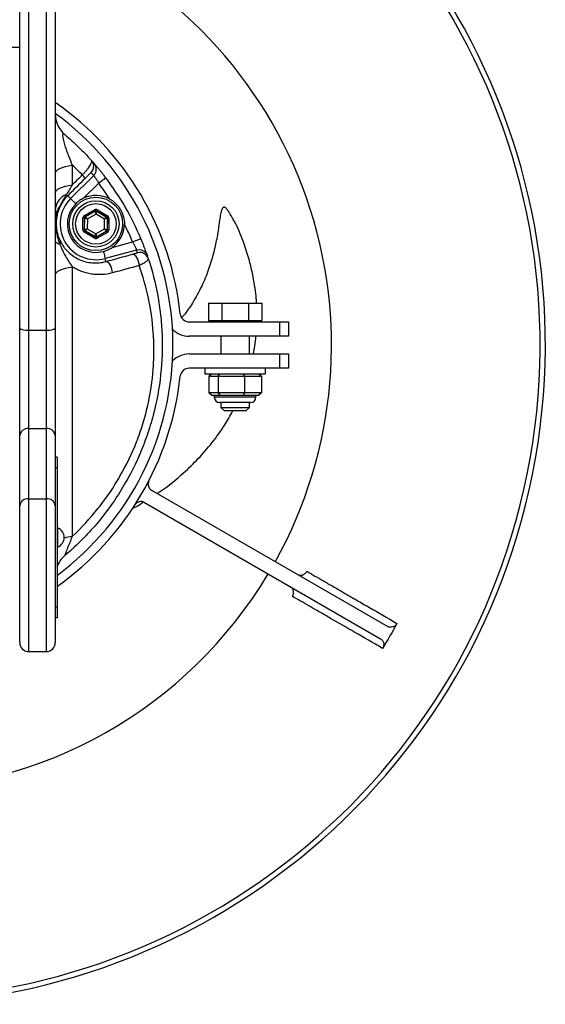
# Model space of a CAD drawing. Extents: x 325 to 695, y 1396 to 1859.
# Tile 4 of 5: x 547 to 695, y 1396 to 1672. Entities that reach past the tile are written whole.
import ezdxf

# ---------------------------------------------------------------- set-up
doc = ezdxf.new("R2010")
doc.units = 0
doc.header["$LTSCALE"] = 5
doc.layers.get('0').update_dxf_attribs({"linetype": 'CONTINUOUS'})

msp = doc.modelspace()

# ---------------------------------------------------------------- linework, layer by layer
at = {"color": 7, "linetype": 'CONTINUOUS'}
for p, q in [((547.14, 1585.56), (547.14, 1732.78)), ((557.14, 1732.78), (557.14, 1585.56)), ((549.64, 1732.09), (549.64, 1584.87)), ((554.64, 1584.87), (554.64, 1732.09)), ((561.89, 1631.22), (561.89, 1625.7)), ((561.43, 1621.81), (567.9, 1628.28)), ((569.31, 1626.15), (565.08, 1621.92)), ((560.62, 1622.61), (561.43, 1621.81)), ((565.31, 1617.07), (568.17, 1618.69)), ((568.36, 1618.34), (565.51, 1616.72)), ((565.51, 1616.72), (565.55, 1616.69)), ((565.55, 1616.69), (568.36, 1618.28)), ((568.56, 1617.47), (566.15, 1616.11)), ((568.36, 1618.28), (568.36, 1618.34)), ((570.94, 1616.07), (568.56, 1617.47)), ((571.59, 1616.67), (568.76, 1618.33)), ((568.76, 1618.33), (568.76, 1618.28)), ((568.76, 1618.28), (571.54, 1616.64)), ((568.97, 1618.68), (571.79, 1617.01)), ((571.54, 1616.64), (571.59, 1616.67)), ((564.87, 1613.1), (564.9, 1616.38)), ((565.3, 1616.38), (565.27, 1613.1)), ((565.35, 1616.35), (565.3, 1616.38)), ((565.32, 1613.12), (565.35, 1616.35)), ((566.15, 1616.11), (566.12, 1613.35)), ((570.91, 1613.3), (570.94, 1616.07)), ((571.74, 1616.29), (571.71, 1613.06)), ((571.79, 1616.32), (571.74, 1616.29)), ((571.76, 1613.03), (571.79, 1616.32)), ((572.19, 1616.31), (572.16, 1613.03)), ((565.27, 1613.1), (565.32, 1613.12)), ((568.09, 1610.73), (565.27, 1612.4)), ((565.52, 1612.78), (565.47, 1612.75)), ((565.47, 1612.75), (568.3, 1611.08)), ((568.3, 1611.14), (565.52, 1612.78)), ((566.12, 1613.35), (568.5, 1611.94)), ((568.3, 1611.08), (568.3, 1611.14)), ((568.5, 1611.94), (570.91, 1613.3)), ((571.51, 1612.72), (568.7, 1611.13)), ((568.7, 1611.08), (571.55, 1612.69)), ((568.7, 1611.13), (568.7, 1611.08)), ((571.75, 1612.34), (568.89, 1610.73)), ((571.55, 1612.69), (571.51, 1612.72)), ((571.71, 1613.06), (571.76, 1613.03)), ((573.06, 1608.11), (578.83, 1609.66)), ((579.96, 1607.37), (571.13, 1605.01)), ((561.89, 1602.69), (561.89, 1527.01)), ((571.36, 1604.15), (571.13, 1605.01)), ((600.1, 1592.51), (600.1, 1587.61)), ((600.1, 1592.51), (603.85, 1592.51)), ((603.85, 1592.51), (603.85, 1587.61)), ((603.85, 1592.51), (611.35, 1592.51)), ((611.35, 1592.51), (611.35, 1587.61)), ((611.35, 1592.51), (615.11, 1592.51)), ((615.11, 1592.51), (615.11, 1587.61)), ((594.67, 1587.21), (620.1, 1587.21)), ((600.1, 1587.61), (603.85, 1587.61)), ((601.8, 1587.61), (601.8, 1587.21)), ((603.85, 1587.61), (611.35, 1587.61)), ((611.35, 1587.61), (615.11, 1587.61)), ((613.4, 1587.21), (613.4, 1587.61)), ((613.68, 1587.21), (613.69, 1587.61)), ((620.1, 1583.21), (620.1, 1587.21)), ((620.1, 1587.21), (622.6, 1587.21)), ((622.6, 1587.21), (622.6, 1583.21)), ((547.14, 1555.3), (547.14, 1585.56)), ((549.64, 1584.87), (554.64, 1584.87)), ((549.64, 1584.87), (549.64, 1557.27)), ((554.64, 1557.27), (554.64, 1584.87)), ((557.14, 1585.56), (557.14, 1555.3)), ((620.1, 1583.21), (594.67, 1583.21)), ((603.6, 1583.21), (603.6, 1578.21)), ((611.6, 1578.21), (611.6, 1583.21)), ((622.6, 1583.21), (620.1, 1583.21)), ((594.67, 1578.21), (620.1, 1578.21)), ((620.1, 1574.21), (620.1, 1578.21)), ((620.1, 1578.21), (622.6, 1578.21)), ((622.6, 1578.21), (622.6, 1574.21)), ((620.1, 1574.21), (594.67, 1574.21)), ((599.1, 1574.21), (599.1, 1572.61)), ((600.2, 1571.96), (600.94, 1572.61)), ((602.83, 1571.96), (603.31, 1572.61)), ((610.23, 1571.96), (609.97, 1572.61)), ((614.26, 1572.61), (615, 1571.96)), ((616.1, 1572.61), (616.1, 1574.21)), ((622.6, 1574.21), (620.1, 1574.21)), ((600.2, 1571.96), (600.2, 1567.26)), ((600.2, 1571.96), (602.83, 1571.96)), ((602.83, 1571.96), (602.83, 1567.26)), ((602.83, 1571.96), (610.23, 1571.96)), ((610.23, 1571.96), (610.23, 1567.26)), ((610.23, 1571.96), (615, 1571.96)), ((615, 1571.96), (615, 1567.26)), ((602.83, 1567.26), (600.2, 1567.26)), ((600.94, 1566.61), (600.2, 1567.26)), ((610.23, 1567.26), (602.83, 1567.26)), ((602.83, 1567.26), (603.31, 1566.61)), ((610.23, 1567.26), (609.97, 1566.61)), ((615, 1567.26), (610.23, 1567.26)), ((615, 1567.26), (614.26, 1566.61)), ((600.94, 1566.61), (602.12, 1566.61)), ((601.75, 1566.61), (601.75, 1566.11)), ((602.12, 1566.61), (603.31, 1566.61)), ((603.31, 1566.61), (606.64, 1566.61)), ((603.6, 1564.61), (603.6, 1563.21)), ((606.64, 1566.61), (609.97, 1566.61)), ((609.97, 1566.61), (612.12, 1566.61)), ((611.6, 1563.21), (611.6, 1564.61)), ((612.12, 1566.61), (614.26, 1566.61)), ((613.45, 1566.11), (613.45, 1566.61)), ((603.6, 1563.21), (604.6, 1562.21)), ((610.6, 1562.21), (611.6, 1563.21)), ((549.64, 1557.27), (549.64, 1537.58)), ((549.64, 1557.27), (554.64, 1557.27)), ((554.64, 1537.58), (554.64, 1557.27)), ((547.14, 1535.61), (547.14, 1555.3)), ((557.14, 1555.3), (557.14, 1535.61)), ((557.64, 1549.26), (557.14, 1549.26)), ((557.64, 1549.26), (557.64, 1546.26)), ((557.64, 1546.26), (557.14, 1546.26)), ((557.64, 1546.26), (557.64, 1507.16)), ((584.17, 1539.99), (650.43, 1501.73)), ((549.64, 1537.58), (549.64, 1494.71)), ((549.64, 1537.58), (554.64, 1537.58)), ((554.64, 1494.71), (554.64, 1537.58)), ((582.17, 1536.52), (648.43, 1498.27)), ((547.14, 1497.21), (547.14, 1535.61)), ((557.14, 1535.61), (557.14, 1497.21)), ((557.89, 1529.36), (557.64, 1529.36)), ((557.89, 1524.26), (557.89, 1529.36)), ((557.64, 1524.06), (557.89, 1524.06)), ((557.89, 1524.06), (557.89, 1524.26)), ((557.64, 1507.16), (557.14, 1507.16)), ((557.64, 1507.16), (557.64, 1504.16)), ((557.64, 1504.16), (557.14, 1504.16)), ((549.64, 1494.71), (554.64, 1494.71))]:
    msp.add_line(p, q, dxfattribs=at)
at = {"color": 7, "linetype": 'CONTINUOUS', "flags": 128}
for points in [[(547.14, 1664.21), (547, 1664.21), (546.6, 1664.21), (545.95, 1664.21), (545.1, 1664.21), (544.08, 1664.21), (542.96, 1664.21), (541.79, 1664.21), (540.64, 1664.21)], [(557.14, 1628.83), (557.22, 1629.21), (557.47, 1629.59), (557.88, 1629.94), (558.44, 1630.28), (559.14, 1630.58), (559.96, 1630.84), (560.88, 1631.05), (561.89, 1631.22)], [(571.29, 1627.66), (571.26, 1627.64), (571.14, 1627.55), (570.96, 1627.41), (570.71, 1627.22), (570.41, 1626.99), (570.07, 1626.73), (569.69, 1626.45), (569.31, 1626.15)], [(557.14, 1623.31), (557.22, 1623.69), (557.47, 1624.06), (557.88, 1624.42), (558.44, 1624.75), (559.14, 1625.05), (559.96, 1625.31), (560.88, 1625.53), (561.89, 1625.7)], [(561.43, 1621.81), (561.46, 1621.78), (561.54, 1621.7), (561.67, 1621.56), (561.85, 1621.39), (562.06, 1621.18), (562.31, 1620.93), (562.58, 1620.65), (562.87, 1620.36)], [(565.31, 1617.07), (565.35, 1617), (565.38, 1616.94), (565.42, 1616.88), (565.45, 1616.83), (565.47, 1616.78), (565.49, 1616.75), (565.5, 1616.73), (565.51, 1616.72)], [(565.55, 1616.69), (565.57, 1616.68), (565.6, 1616.65), (565.66, 1616.59), (565.73, 1616.52), (565.82, 1616.43), (565.92, 1616.33), (566.03, 1616.22), (566.15, 1616.11)], [(568.17, 1618.69), (568.21, 1618.62), (568.24, 1618.55), (568.28, 1618.49), (568.31, 1618.44), (568.33, 1618.4), (568.35, 1618.37), (568.36, 1618.35), (568.36, 1618.34)], [(568.56, 1617.47), (568.52, 1617.63), (568.48, 1617.78), (568.45, 1617.92), (568.42, 1618.04), (568.4, 1618.14), (568.38, 1618.22), (568.37, 1618.26), (568.36, 1618.28)], [(568.76, 1618.28), (568.76, 1618.26), (568.75, 1618.21), (568.73, 1618.14), (568.7, 1618.04), (568.67, 1617.91), (568.63, 1617.78), (568.6, 1617.63), (568.56, 1617.47)], [(568.97, 1618.68), (568.93, 1618.61), (568.89, 1618.55), (568.86, 1618.49), (568.82, 1618.44), (568.8, 1618.39), (568.78, 1618.36), (568.77, 1618.34), (568.76, 1618.33)], [(570.94, 1616.07), (571.05, 1616.18), (571.17, 1616.28), (571.27, 1616.38), (571.36, 1616.47), (571.44, 1616.54), (571.49, 1616.59), (571.53, 1616.63), (571.54, 1616.64)], [(571.79, 1617.01), (571.76, 1616.94), (571.72, 1616.88), (571.68, 1616.82), (571.65, 1616.77), (571.63, 1616.73), (571.61, 1616.69), (571.6, 1616.67), (571.59, 1616.67)], [(565.3, 1616.38), (565.29, 1616.38), (565.27, 1616.38), (565.23, 1616.38), (565.18, 1616.38), (565.12, 1616.38), (565.05, 1616.38), (564.98, 1616.38), (564.9, 1616.38)], [(566.15, 1616.11), (566, 1616.16), (565.85, 1616.2), (565.71, 1616.24), (565.59, 1616.28), (565.49, 1616.31), (565.42, 1616.33), (565.37, 1616.34), (565.35, 1616.35)], [(571.74, 1616.29), (571.72, 1616.28), (571.67, 1616.27), (571.6, 1616.25), (571.5, 1616.22), (571.38, 1616.19), (571.24, 1616.15), (571.09, 1616.11), (570.94, 1616.07)], [(572.19, 1616.31), (572.11, 1616.31), (572.04, 1616.32), (571.97, 1616.32), (571.91, 1616.32), (571.86, 1616.32), (571.82, 1616.32), (571.8, 1616.32), (571.79, 1616.32)], [(565.27, 1613.1), (565.26, 1613.1), (565.24, 1613.1), (565.2, 1613.1), (565.15, 1613.1), (565.09, 1613.1), (565.02, 1613.1), (564.95, 1613.1), (564.87, 1613.1)], [(565.47, 1612.75), (565.46, 1612.74), (565.45, 1612.72), (565.43, 1612.69), (565.41, 1612.64), (565.38, 1612.59), (565.34, 1612.53), (565.3, 1612.47), (565.27, 1612.4)], [(565.32, 1613.12), (565.34, 1613.13), (565.39, 1613.14), (565.46, 1613.16), (565.56, 1613.19), (565.68, 1613.22), (565.82, 1613.26), (565.97, 1613.3), (566.12, 1613.35)], [(566.12, 1613.35), (566.01, 1613.24), (565.89, 1613.13), (565.79, 1613.03), (565.7, 1612.95), (565.62, 1612.88), (565.57, 1612.82), (565.53, 1612.79), (565.52, 1612.78)], [(568.3, 1611.08), (568.29, 1611.07), (568.28, 1611.05), (568.26, 1611.02), (568.24, 1610.98), (568.2, 1610.92), (568.17, 1610.87), (568.13, 1610.8), (568.09, 1610.73)], [(568.3, 1611.14), (568.3, 1611.15), (568.31, 1611.2), (568.33, 1611.28), (568.36, 1611.38), (568.39, 1611.5), (568.43, 1611.64), (568.46, 1611.79), (568.5, 1611.94)], [(568.5, 1611.94), (568.54, 1611.79), (568.58, 1611.64), (568.61, 1611.5), (568.64, 1611.37), (568.66, 1611.27), (568.68, 1611.2), (568.69, 1611.15), (568.7, 1611.13)], [(568.7, 1611.08), (568.7, 1611.07), (568.71, 1611.05), (568.73, 1611.01), (568.75, 1610.97), (568.78, 1610.92), (568.82, 1610.86), (568.85, 1610.79), (568.89, 1610.73)], [(570.91, 1613.3), (571.07, 1613.26), (571.21, 1613.21), (571.35, 1613.17), (571.47, 1613.14), (571.57, 1613.11), (571.64, 1613.08), (571.69, 1613.07), (571.71, 1613.06)], [(571.51, 1612.72), (571.49, 1612.73), (571.46, 1612.77), (571.4, 1612.82), (571.33, 1612.89), (571.24, 1612.98), (571.14, 1613.08), (571.03, 1613.19), (570.91, 1613.3)], [(571.55, 1612.69), (571.56, 1612.68), (571.57, 1612.66), (571.59, 1612.63), (571.61, 1612.59), (571.64, 1612.53), (571.68, 1612.47), (571.71, 1612.41), (571.75, 1612.34)], [(572.16, 1613.03), (572.08, 1613.03), (572.01, 1613.03), (571.94, 1613.03), (571.88, 1613.03), (571.83, 1613.03), (571.79, 1613.03), (571.77, 1613.03), (571.76, 1613.03)], [(557.14, 1609.92), (557.16, 1609.8), (557.22, 1609.69), (557.32, 1609.57), (557.46, 1609.46), (557.64, 1609.35), (557.85, 1609.24), (558.1, 1609.14), (558.39, 1609.04)], [(578.83, 1609.66), (579.28, 1609.84), (579.71, 1610.03), (580.11, 1610.19), (580.46, 1610.34), (580.75, 1610.46), (580.96, 1610.55), (581.09, 1610.6), (581.13, 1610.62)], [(570.6, 1606.98), (570.71, 1606.58), (570.81, 1606.21), (570.9, 1605.87), (570.98, 1605.58), (571.04, 1605.34), (571.09, 1605.16), (571.12, 1605.05), (571.13, 1605.01)], [(578.73, 1606.19), (579.02, 1606.18), (579.32, 1606.02), (579.64, 1605.72), (579.93, 1605.3), (580.19, 1604.79), (580.41, 1604.22), (580.56, 1603.62), (580.63, 1603.03)], [(582.59, 1606.49), (582.78, 1606.19), (582.98, 1605.77)], [(557.14, 1600.3), (557.22, 1600.68), (557.47, 1601.06), (557.88, 1601.41), (558.44, 1601.74), (559.14, 1602.04), (559.96, 1602.3), (560.88, 1602.52), (561.89, 1602.69)], [(571.36, 1604.15), (571.61, 1604.13), (571.88, 1603.96), (572.16, 1603.66), (572.44, 1603.24), (572.68, 1602.73), (572.89, 1602.15), (573.04, 1601.56), (573.13, 1600.97)], [(547.14, 1585.56), (547.19, 1585.43), (547.33, 1585.3), (547.56, 1585.18), (547.87, 1585.08), (548.25, 1584.99), (548.68, 1584.93), (549.15, 1584.89), (549.64, 1584.87)], [(554.64, 1584.87), (555.13, 1584.89), (555.6, 1584.93), (556.03, 1584.99), (556.41, 1585.08), (556.72, 1585.18), (556.95, 1585.3), (557.09, 1585.43), (557.14, 1585.56)], [(599.1, 1572.61), (599.1, 1572.61), (599.33, 1572.61), (599.92, 1572.61)], [(599.92, 1572.61), (600.84, 1572.61), (602.06, 1572.61), (603.52, 1572.61), (605.16, 1572.61), (606.9, 1572.61), (608.68, 1572.61), (610.41, 1572.61), (612.02, 1572.61), (613.43, 1572.61), (614.59, 1572.61), (615.44, 1572.61), (615.95, 1572.61), (616.1, 1572.61)], [(606.64, 1566.11), (605.23, 1566.11), (603.98, 1566.11), (602.95, 1566.11), (602.21, 1566.11), (601.82, 1566.11), (601.75, 1566.11)], [(606.88, 1564.61), (605.7, 1564.61), (604.68, 1564.61), (603.89, 1564.61), (603.4, 1564.61), (603.25, 1564.61)], [(613.45, 1566.11), (613.3, 1566.11), (612.79, 1566.11), (611.96, 1566.11), (610.85, 1566.11), (609.54, 1566.11), (608.1, 1566.11), (606.64, 1566.11)], [(611.95, 1564.61), (611.95, 1564.61), (611.75, 1564.61), (611.21, 1564.61), (610.37, 1564.61), (609.32, 1564.61), (608.12, 1564.61), (606.88, 1564.61)], [(603.6, 1563.21), (603.78, 1563.21), (604.3, 1563.21), (605.11, 1563.21), (606.14, 1563.21), (607.3, 1563.21), (608.49, 1563.21), (609.6, 1563.21), (610.53, 1563.21), (611.2, 1563.21), (611.56, 1563.21), (611.6, 1563.21)], [(610.6, 1562.21), (610.42, 1562.21), (609.9, 1562.21), (609.1, 1562.21), (608.12, 1562.21), (607.08, 1562.21), (606.1, 1562.21), (605.3, 1562.21), (604.78, 1562.21), (604.6, 1562.21), (604.6, 1562.21)]]:
    msp.add_lwpolyline(points, dxfattribs=at)
at = {"color": 7, "linetype": 'CONTINUOUS'}
for radius in [7.5, 6.5, 5.7]:
    msp.add_circle((568.53, 1614.71), radius, dxfattribs=at)
for centre, radius, start, end in [((509.64, 1580.71), 185, 180, 75.1223), ((509.64, 1580.71), 183.53, 180, 75.0004), ((509.64, 1580.71), 125, 330.9168, 67.6663), ((509.64, 1580.71), 83, 6.0423, 55.09), ((509.64, 1580.71), 80.5, 306.6035, 53.8386), ((564.64, 1645.51), 7.5, 180, 229.6798), ((565.41, 1630.86), 2.5, 314.9984, 3.1498), ((565.41, 1630.86), 2.5, 3.1501, 41.962), ((509.64, 1580.71), 77.5, 41.1337, 41.9622), ((566.13, 1630.04), 2.5, 314.9948, 41.1295), ((561.72, 1625.21), 4.42, 31.021, 47.4714), ((511.41, 1578.94), 75, 41.1337, 41.9622), ((509.64, 1580.71), 77.5, 22.7058, 37.2942), ((509.64, 1580.71), 75, 33.1077, 37.2942), ((562.05, 1618.37), 4.93, 110.7991, 174.9848), ((558.45, 1621.07), 2.66, 35.3855, 46.0122), ((568.53, 1614.71), 8, 60.5469, 115.5456), ((562.81, 1616.12), 5.67, 141.2118, 179.5196), ((558.42, 1619.85), 0.178, 261.1042, 313.813), ((568.53, 1614.71), 10.04, 135, 285), ((568.53, 1614.71), 8, 135, 285), ((565.75, 1616.35), 0.4, 119.4746, 179.4546), ((568.56, 1617.93), 0.4, 59.4706, 119.4591), ((571.34, 1616.29), 0.4, 359.4735, 59.4546), ((568.53, 1614.71), 8, 304.4544, 359.4531), ((509.64, 1580.71), 75, 22.7058, 26.8923), ((565.72, 1613.12), 0.4, 179.4758, 239.4533), ((568.5, 1611.48), 0.4, 239.4764, 299.4533), ((571.31, 1613.07), 0.4, 299.4784, 359.4517), ((557.72, 1609.6), 0.868, 320.3254, 16.609), ((580.61, 1604.96), 2.5, 37.7974, 105.0037), ((508.99, 1583.12), 75, 18.2698, 18.8663), ((580.86, 1604.22), 2.5, 49.2444, 105.0035), ((580.86, 1604.22), 2.5, 18.2699, 49.2441), ((509.64, 1580.71), 77.5, 18.2698, 18.8663), ((594.67, 1589.71), 2.5, 186.0423, 270), ((594.67, 1589.71), 6.5, 224.3447, 270), ((594.67, 1571.71), 6.5, 90, 135.6553), ((594.67, 1571.71), 2.5, 90, 173.9577), ((509.64, 1580.71), 83, 305.332, 353.9577), ((603.25, 1566.11), 1.5, 180, 270), ((611.95, 1566.11), 1.5, 270, 0), ((549.4, 1555), 2.28, 83.9951, 172.3533), ((554.88, 1555), 2.28, 7.6467, 96.0049), ((585.17, 1541.72), 2, 152.6973, 240), ((549.4, 1535.31), 2.28, 83.9951, 172.3534), ((554.88, 1535.31), 2.28, 7.6466, 96.005), ((581.17, 1534.79), 2, 60, 147.3027), ((556.76, 1526.71), 2.88, 293.1203, 66.8797), ((563.63, 1513.18), 13.94, 97.1862, 106.6632), ((564.64, 1515.9), 7.5, 130.3202, 158.9605), ((509.64, 1580.71), 125, 210.9168, 329.0832), ((549.64, 1497.21), 2.5, 180, 270), ((554.64, 1497.21), 2.5, 270, 0)]:
    msp.add_arc(centre, radius, start, end, dxfattribs=at)
for centre, major_axis, ratio, start_param, end_param in [((565.7, 1616.37), (0.689, -0.407), 0.999797, 2.618082, 3.665103), ((565.7, 1616.37), (0.345, -0.203), 0.999391, 2.618082, 3.665103), ((568.56, 1617.99), (-0.007, -0.8), 0.999797, 2.618082, 3.665103), ((568.56, 1617.99), (0.004, 0.4), 0.999391, 5.759674, 6.806696), ((571.39, 1616.32), (0.348, 0.197), 0.999391, 5.759674, 6.806696), ((571.39, 1616.32), (-0.697, -0.394), 0.999797, 2.618082, 3.665103), ((565.67, 1613.09), (0.697, 0.394), 0.999797, 2.618082, 3.665103), ((565.67, 1613.09), (0.348, 0.197), 0.999391, 2.618082, 3.665103), ((568.5, 1611.42), (0.004, 0.4), 0.999391, 2.618082, 3.665103), ((571.36, 1613.04), (0.345, -0.203), 0.999391, 5.759674, 6.806696), ((571.36, 1613.04), (-0.689, 0.407), 0.999797, 2.618082, 3.665103), ((568.5, 1611.42), (0.007, 0.8), 0.999797, 2.618082, 3.665103)]:
    msp.add_ellipse(centre, major_axis=major_axis, ratio=ratio, start_param=start_param, end_param=end_param, dxfattribs=at)
for points, knots in [([(559.79, 1639.8), (559.71, 1639.86), (559.64, 1639.91), (559.5, 1639.98), (559.43, 1639.99), (559.32, 1639.96), (559.27, 1639.92), (559.2, 1639.75), (559.18, 1639.62), (559.19, 1639.36), (559.19, 1639.27), (559.21, 1639.07), (559.23, 1638.96), (559.28, 1638.62), (559.33, 1638.38), (559.45, 1637.89), (559.52, 1637.64), (559.66, 1637.15), (559.73, 1636.9), (559.97, 1636.17), (560.13, 1635.69), (560.47, 1634.75), (560.65, 1634.29), (561.17, 1632.94), (561.53, 1632.07), (561.89, 1631.22)], [0, 0, 0, 0, 0.0625, 0.0625, 0.125, 0.125, 0.1875, 0.1875, 0.25, 0.25, 0.28125, 0.28125, 0.3125, 0.3125, 0.375, 0.375, 0.4375, 0.4375, 0.5, 0.5, 0.625, 0.625, 0.75, 0.75, 1, 1, 1, 1]), ([(559.79, 1639.8), (561.13, 1638.66), (562.42, 1637.48), (564.91, 1635.06), (566.11, 1633.81), (567.27, 1632.53)], [0, 0, 0, 0, 0.5, 0.5, 1, 1, 1, 1]), ([(564.7, 1628.46), (564.93, 1628.69), (565.15, 1628.91), (565.56, 1629.37), (565.76, 1629.6), (566.13, 1630.04), (566.29, 1630.25), (566.6, 1630.67), (566.73, 1630.86), (566.96, 1631.23), (567.06, 1631.41), (567.21, 1631.72), (567.27, 1631.86), (567.34, 1632.11), (567.35, 1632.22), (567.34, 1632.4), (567.32, 1632.47), (567.27, 1632.53)], [0, 0, 0, 0, 0.125, 0.125, 0.25, 0.25, 0.375, 0.375, 0.5, 0.5, 0.625, 0.625, 0.75, 0.75, 0.875, 0.875, 1, 1, 1, 1]), ([(571.29, 1627.66), (571.09, 1627.93), (570.89, 1628.19), (570.49, 1628.71), (570.29, 1628.95), (569.91, 1629.43), (569.72, 1629.66), (569.36, 1630.1), (569.2, 1630.3), (568.89, 1630.67), (568.74, 1630.84), (568.49, 1631.13), (568.39, 1631.26), (568.25, 1631.41), (568.21, 1631.46), (568.14, 1631.54), (568.11, 1631.57), (568.04, 1631.65), (568.02, 1631.68), (568.01, 1631.69)], [0, 0, 0, 0, 0.125, 0.125, 0.25, 0.25, 0.375, 0.375, 0.5, 0.5, 0.625, 0.625, 0.75, 0.75, 0.8125, 0.8125, 0.875, 0.875, 1, 1, 1, 1]), ([(567.18, 1629.09), (567.17, 1629.09), (567.16, 1629.08), (567.12, 1629.05), (567.1, 1629.03), (567.02, 1628.96), (566.97, 1628.92), (566.86, 1628.81), (566.8, 1628.75), (566.57, 1628.54), (566.39, 1628.36), (566.08, 1628.05), (565.97, 1627.94), (565.74, 1627.72), (565.62, 1627.6), (565.5, 1627.48)], [0, 0, 0, 0, 0.125, 0.125, 0.25, 0.25, 0.375, 0.375, 0.5, 0.5, 0.75, 0.75, 0.875, 0.875, 1, 1, 1, 1]), ([(567.9, 1628.28), (567.9, 1628.27), (567.91, 1628.26), (567.95, 1628.2), (567.98, 1628.16), (568.06, 1628.06), (568.11, 1627.99), (568.22, 1627.84), (568.28, 1627.75), (568.42, 1627.56), (568.49, 1627.45), (568.64, 1627.22), (568.73, 1627.1), (568.97, 1626.72), (569.14, 1626.44), (569.31, 1626.15)], [0, 0, 0, 0, 0.125, 0.125, 0.25, 0.25, 0.375, 0.375, 0.5, 0.5, 0.625, 0.625, 0.75, 0.75, 1, 1, 1, 1]), ([(561.89, 1625.7), (561.62, 1625.24), (561.35, 1624.78), (560.82, 1623.88), (560.56, 1623.43), (560.3, 1622.99)], [0, 0, 0, 0, 0.5, 0.5, 1, 1, 1, 1]), ([(560.3, 1622.99), (559.94, 1622.45), (559.59, 1621.92), (558.94, 1620.81), (558.64, 1620.25), (558.39, 1619.67)], [0, 0, 0, 0, 0.5, 0.5, 1, 1, 1, 1]), ([(560.62, 1622.61), (560.41, 1622.4), (560.2, 1622.17), (559.81, 1621.71), (559.63, 1621.48), (559.11, 1620.75), (558.8, 1620.25), (558.54, 1619.72)], [0, 0, 0, 0, 0.25, 0.25, 0.5, 0.5, 1, 1, 1, 1]), ([(558.39, 1619.67), (557.98, 1618.8), (557.69, 1617.88), (557.43, 1616.45), (557.37, 1615.97), (557.31, 1615.03), (557.31, 1614.58), (557.33, 1613.69), (557.37, 1613.25), (557.47, 1612.39), (557.53, 1611.96), (557.7, 1611.11), (557.81, 1610.7), (558.06, 1609.86), (558.2, 1609.45), (558.39, 1609.04)], [0, 0, 0, 0, 0.25, 0.25, 0.375, 0.375, 0.5, 0.5, 0.625, 0.625, 0.75, 0.75, 0.875, 0.875, 1, 1, 1, 1]), ([(558.54, 1619.72), (558.33, 1619.29), (558.15, 1618.86), (557.83, 1617.96), (557.71, 1617.5), (557.51, 1616.57), (557.44, 1616.1), (557.38, 1615.4), (557.37, 1615.17), (557.37, 1614.72), (557.37, 1614.51), (557.4, 1613.89), (557.44, 1613.5), (557.56, 1612.74), (557.64, 1612.38), (557.83, 1611.65), (557.94, 1611.3), (558.21, 1610.57), (558.37, 1610.21), (558.55, 1609.84)], [0, 0, 0, 0, 0.125, 0.125, 0.25, 0.25, 0.375, 0.375, 0.4375, 0.4375, 0.5, 0.5, 0.625, 0.625, 0.75, 0.75, 0.875, 0.875, 1, 1, 1, 1]), ([(565.08, 1621.92), (564.67, 1621.73), (564.28, 1621.5), (563.54, 1620.98), (563.19, 1620.68), (562.87, 1620.36)], [0, 0, 0, 0, 0.5, 0.5, 1, 1, 1, 1]), ([(572.46, 1621.67), (572.77, 1621.5), (573.07, 1621.3), (573.64, 1620.87), (573.91, 1620.64), (574.41, 1620.14), (574.65, 1619.87), (575.08, 1619.31), (575.28, 1619.01), (575.64, 1618.39), (575.79, 1618.08), (576.06, 1617.42), (576.18, 1617.08), (576.45, 1616.05), (576.54, 1615.35), (576.53, 1614.63)], [0, 0, 0, 0, 0.125, 0.125, 0.25, 0.25, 0.375, 0.375, 0.5, 0.5, 0.625, 0.625, 0.75, 0.75, 1, 1, 1, 1]), ([(606.47, 1616.99), (606.28, 1617.33), (605.96, 1617.9), (605.49, 1618.6), (605.12, 1619.04), (604.84, 1619.28), (604.61, 1619.4), (604.44, 1619.42), (604.31, 1619.39), (604.15, 1619.29), (603.98, 1619.07), (603.71, 1618.47), (603.47, 1617.33), (603.16, 1615.36), (602.85, 1613.03), (602.45, 1610.63), (601.68, 1606.88), (600.43, 1602.38), (598.22, 1597.02), (595.88, 1592.82), (593.92, 1589.89), (592.8, 1588.61), (592.59, 1588.37)], [0, 0, 0, 0, 0.03297, 0.056092, 0.071884, 0.082456, 0.089554, 0.094552, 0.098373, 0.102014, 0.11035, 0.121017, 0.155777, 0.202896, 0.281402, 0.344012, 0.398392, 0.589038, 0.717587, 0.863349, 0.974606, 1, 1, 1, 1]), ([(608.19, 1614.01), (608.19, 1614.01), (608.19, 1614.01), (608.18, 1614.02), (608.16, 1614.06), (608.07, 1614.22), (607.79, 1614.71), (607.32, 1615.52), (606.86, 1616.32), (606.58, 1616.8), (606.51, 1616.93), (606.49, 1616.96), (606.48, 1616.98), (606.47, 1616.99), (606.47, 1616.99), (606.47, 1616.99), (606.47, 1616.99)], [0, 0, 0, 0, 0.005241, 0.010751, 0.023566, 0.0605, 0.175053, 0.509121, 0.837965, 0.946227, 0.965, 0.97966, 0.985747, 0.991264, 0.996479, 1, 1, 1, 1]), ([(613.61, 1592.51), (613.59, 1592.89), (613.51, 1594.29), (613.2, 1596.76), (612.64, 1600.15), (611.72, 1604.09), (610.3, 1608.83), (608.93, 1612.18), (608.18, 1614.03)], [0, 0, 0, 0, 0.051921, 0.188075, 0.334981, 0.513526, 0.732109, 1, 1, 1, 1]), ([(558.39, 1609.04), (558.82, 1607.87), (559.36, 1606.76), (560.26, 1605.16), (560.57, 1604.64), (561.22, 1603.64), (561.55, 1603.15), (561.89, 1602.69)], [0, 0, 0, 0, 0.5, 0.5, 0.75, 0.75, 1, 1, 1, 1]), ([(558.55, 1609.84), (558.84, 1609.27), (559.17, 1608.73), (559.73, 1607.97), (559.93, 1607.73), (560.35, 1607.25), (560.57, 1607.02), (561.25, 1606.38), (561.73, 1605.99), (562.5, 1605.47), (562.76, 1605.3), (563.31, 1605), (563.59, 1604.86), (564.44, 1604.47), (565.03, 1604.26), (566.24, 1603.95), (566.86, 1603.84), (568.14, 1603.73), (568.78, 1603.74), (570.06, 1603.85), (570.71, 1603.97), (571.36, 1604.15)], [0, 0, 0, 0, 0.125, 0.125, 0.1875, 0.1875, 0.25, 0.25, 0.375, 0.375, 0.4375, 0.4375, 0.5, 0.5, 0.625, 0.625, 0.75, 0.75, 0.875, 0.875, 1, 1, 1, 1]), ([(578.83, 1609.66), (578.91, 1609.51), (578.99, 1609.37), (579.14, 1609.09), (579.22, 1608.95), (579.36, 1608.68), (579.43, 1608.55), (579.55, 1608.3), (579.6, 1608.18), (579.7, 1607.97), (579.75, 1607.87), (579.82, 1607.7), (579.86, 1607.63), (579.93, 1607.45), (579.96, 1607.38), (579.96, 1607.37)], [0, 0, 0, 0, 0.125, 0.125, 0.25, 0.25, 0.375, 0.375, 0.5, 0.5, 0.625, 0.625, 0.75, 0.75, 1, 1, 1, 1]), ([(582.98, 1605.77), (582.97, 1605.77), (582.96, 1605.81), (582.91, 1605.95), (582.88, 1606.05), (582.81, 1606.24), (582.79, 1606.31), (582.73, 1606.47), (582.7, 1606.56), (582.6, 1606.83), (582.53, 1607.04), (582.37, 1607.49), (582.27, 1607.74), (582.08, 1608.26), (581.97, 1608.54), (581.75, 1609.11), (581.63, 1609.41), (581.39, 1610.01), (581.26, 1610.31), (581.13, 1610.62)], [0, 0, 0, 0, 0.125, 0.125, 0.25, 0.25, 0.3125, 0.3125, 0.375, 0.375, 0.5, 0.5, 0.625, 0.625, 0.75, 0.75, 0.875, 0.875, 1, 1, 1, 1]), ([(570.6, 1606.98), (571.04, 1607.1), (571.47, 1607.25), (572.29, 1607.63), (572.68, 1607.85), (573.06, 1608.11)], [0, 0, 0, 0, 0.5, 0.5, 1, 1, 1, 1]), ([(578.73, 1606.19), (578.96, 1606.25), (579.18, 1606.31), (579.45, 1606.39), (579.54, 1606.42), (579.7, 1606.46), (579.77, 1606.48), (579.89, 1606.52), (579.95, 1606.54), (580.05, 1606.57), (580.09, 1606.58), (580.18, 1606.62), (580.21, 1606.63), (580.21, 1606.63)], [0, 0, 0, 0, 0.25, 0.25, 0.375, 0.375, 0.5, 0.5, 0.625, 0.625, 0.75, 0.75, 1, 1, 1, 1]), ([(583.23, 1605), (584.35, 1601.64), (585.23, 1598.18), (586.2, 1592.86), (586.47, 1591.06), (586.77, 1588.33), (586.86, 1587.41), (586.99, 1585.56), (587.05, 1584.62), (587.23, 1579.95), (587.1, 1576.19), (586.29, 1568.64), (585.6, 1564.84), (584.1, 1559.13), (583.53, 1557.25), (582.25, 1553.55), (581.54, 1551.72), (579.21, 1546.32), (577.37, 1542.83), (574.71, 1538.6), (574.17, 1537.77), (573.05, 1536.13), (572.47, 1535.32), (570.7, 1532.94), (569.47, 1531.41), (565.6, 1526.95), (562.81, 1524.18), (559.79, 1521.62)], [0, 0, 0, 0, 0.125, 0.125, 0.1875, 0.1875, 0.21875, 0.21875, 0.25, 0.25, 0.375, 0.375, 0.5, 0.5, 0.5625, 0.5625, 0.625, 0.625, 0.75, 0.75, 0.78125, 0.78125, 0.8125, 0.8125, 0.875, 0.875, 1, 1, 1, 1]), ([(561.89, 1527.01), (564.51, 1529.47), (566.94, 1532.11), (570.3, 1536.33), (571.37, 1537.78), (572.9, 1540.03), (573.4, 1540.79), (574.36, 1542.32), (574.82, 1543.1), (577.07, 1546.99), (578.62, 1550.21), (580.57, 1555.19), (581.16, 1556.87), (581.95, 1559.43), (582.2, 1560.29), (582.66, 1562.02), (582.87, 1562.88), (583.84, 1567.18), (584.35, 1570.61), (584.74, 1575.72), (584.8, 1577.42), (584.81, 1579.96), (584.79, 1580.8), (584.74, 1582.49), (584.69, 1583.33), (584.4, 1587.51), (583.93, 1590.75), (582.58, 1597.02), (581.7, 1600.07), (580.63, 1603.03)], [0, 0, 0, 0, 0.125, 0.125, 0.1875, 0.1875, 0.21875, 0.21875, 0.25, 0.25, 0.375, 0.375, 0.4375, 0.4375, 0.46875, 0.46875, 0.5, 0.5, 0.625, 0.625, 0.6875, 0.6875, 0.71875, 0.71875, 0.75, 0.75, 0.875, 0.875, 1, 1, 1, 1]), ([(573.13, 1600.97), (572.14, 1600.7), (571.16, 1600.55), (569.69, 1600.47), (569.2, 1600.47), (568.22, 1600.52), (567.73, 1600.57), (566.29, 1600.8), (565.36, 1601.04), (564.01, 1601.56), (563.57, 1601.75), (562.71, 1602.19), (562.29, 1602.43), (561.89, 1602.69)], [0, 0, 0, 0, 0.25, 0.25, 0.375, 0.375, 0.5, 0.5, 0.75, 0.75, 0.875, 0.875, 1, 1, 1, 1]), ([(583.23, 1605), (583.27, 1604.89), (583.24, 1604.76), (583.09, 1604.54), (583.02, 1604.46), (582.86, 1604.3), (582.76, 1604.21), (582.54, 1604.04), (582.41, 1603.95), (582.12, 1603.77), (581.96, 1603.68), (581.62, 1603.49), (581.44, 1603.4), (581.05, 1603.22), (580.85, 1603.12), (580.63, 1603.03)], [0, 0, 0, 0, 0.25, 0.25, 0.375, 0.375, 0.5, 0.5, 0.625, 0.625, 0.75, 0.75, 0.875, 0.875, 1, 1, 1, 1]), ([(612.7, 1578.21), (612.87, 1578.95), (613.23, 1580.6), (613.37, 1582.29), (613.44, 1583.21)], [0, 0, 0, 0, 0.4537553, 1, 1, 1, 1]), ([(585.72, 1539.09), (586.03, 1539.29), (588.68, 1540.94), (592.55, 1544.23), (597.34, 1548.82), (601.21, 1553.31), (604.48, 1557.77), (606.19, 1560.88), (606.91, 1562.21)], [0, 0, 0, 0, 0.035017, 0.297681, 0.478356, 0.664453, 0.857613, 1, 1, 1, 1]), ([(578.59, 1534.75), (579.03, 1534.97), (580.14, 1535.51), (581.18, 1536.21), (581.8, 1536.62)], [0, 0, 0, 0, 0.401329, 1, 1, 1, 1]), ([(561.89, 1527.01), (561.65, 1526.43), (561.41, 1525.85), (561.06, 1525), (560.95, 1524.72), (560.72, 1524.17), (560.62, 1523.89), (560.41, 1523.37), (560.31, 1523.12), (560.12, 1522.64), (560.04, 1522.41), (559.9, 1522.03), (559.84, 1521.86), (559.79, 1521.7), (559.78, 1521.66), (559.78, 1521.62), (559.78, 1521.61), (559.79, 1521.62)], [0, 0, 0, 0, 0.25, 0.25, 0.375, 0.375, 0.5, 0.5, 0.625, 0.625, 0.75, 0.75, 0.875, 0.875, 0.9375, 0.9375, 1, 1, 1, 1]), ([(625.18, 1516.31), (625.28, 1516.25), (625.38, 1516.21), (625.61, 1516.14), (625.72, 1516.12), (625.96, 1516.1), (626.08, 1516.1), (626.32, 1516.14), (626.44, 1516.17), (626.79, 1516.29), (627.02, 1516.43), (627.41, 1516.77), (627.59, 1516.98), (627.71, 1517.22)], [0, 0, 0, 0, 0.125, 0.125, 0.25, 0.25, 0.375, 0.375, 0.5, 0.5, 0.75, 0.75, 1, 1, 1, 1]), ([(627.71, 1517.22), (629.14, 1516.39), (630.75, 1515.46), (633.43, 1513.91), (634.37, 1513.37), (636.33, 1512.24), (637.35, 1511.64), (639.49, 1510.41), (640.59, 1509.77), (642.88, 1508.45), (644.06, 1507.77), (647.71, 1505.65), (650.29, 1504.16), (653.02, 1502.58)], [0, 0, 0, 0, 0.25, 0.25, 0.375, 0.375, 0.5, 0.5, 0.625, 0.625, 0.75, 0.75, 1, 1, 1, 1]), ([(623.66, 1510.19), (623.73, 1510.31), (623.79, 1510.43), (623.88, 1510.68), (623.92, 1510.81), (623.97, 1511.06), (623.99, 1511.19), (623.99, 1511.45), (623.98, 1511.58), (623.91, 1511.95), (623.82, 1512.18), (623.62, 1512.47), (623.54, 1512.56), (623.37, 1512.72), (623.28, 1512.79), (623.18, 1512.85)], [0, 0, 0, 0, 0.125, 0.125, 0.25, 0.25, 0.375, 0.375, 0.5, 0.5, 0.75, 0.75, 0.875, 0.875, 1, 1, 1, 1]), ([(648.99, 1495.6), (646.25, 1497.18), (643.67, 1498.67), (638.8, 1501.47), (636.53, 1502.78), (633.34, 1504.62), (632.31, 1505.21), (630.34, 1506.34), (629.4, 1506.89), (626.71, 1508.44), (625.09, 1509.37), (623.66, 1510.19)], [0, 0, 0, 0, 0.25, 0.25, 0.5, 0.5, 0.625, 0.625, 0.75, 0.75, 1, 1, 1, 1]), ([(653.02, 1502.58), (652.96, 1502.46), (652.88, 1502.35), (652.71, 1502.14), (652.61, 1502.05), (652.41, 1501.88), (652.3, 1501.81), (652.07, 1501.68), (651.95, 1501.63), (651.59, 1501.52), (651.34, 1501.49), (650.98, 1501.53), (650.86, 1501.55), (650.64, 1501.63), (650.53, 1501.67), (650.43, 1501.73)], [0, 0, 0, 0, 0.125, 0.125, 0.25, 0.25, 0.375, 0.375, 0.5, 0.5, 0.75, 0.75, 0.875, 0.875, 1, 1, 1, 1]), ([(648.43, 1498.27), (648.53, 1498.21), (648.63, 1498.14), (648.8, 1497.98), (648.88, 1497.89), (649.02, 1497.7), (649.08, 1497.59), (649.18, 1497.37), (649.22, 1497.25), (649.28, 1497), (649.29, 1496.88), (649.3, 1496.62), (649.29, 1496.48), (649.22, 1496.09), (649.13, 1495.83), (648.99, 1495.6)], [0, 0, 0, 0, 0.125, 0.125, 0.25, 0.25, 0.375, 0.375, 0.5, 0.5, 0.625, 0.625, 0.75, 0.75, 1, 1, 1, 1])]:
    msp.add_open_spline(points, degree=3, knots=knots, dxfattribs=at)
for points in [[(564.7, 1628.46), (563.79, 1629.4), (562.85, 1630.32), (561.89, 1631.22)], [(561.89, 1625.7), (562.83, 1626.62), (563.77, 1627.54), (564.7, 1628.46)], [(565.5, 1627.48), (563.88, 1625.86), (562.25, 1624.24), (560.62, 1622.61)], [(571.36, 1604.15), (573.85, 1604.84), (576.31, 1605.52), (578.73, 1606.19)], [(580.63, 1603.03), (578.17, 1602.35), (575.67, 1601.67), (573.13, 1600.97)], [(653.02, 1502.58), (651.71, 1500.23), (650.37, 1497.91), (648.99, 1495.6)]]:
    msp.add_open_spline(points, degree=3, dxfattribs=at)

doc.saveas('drawing.dxf')
